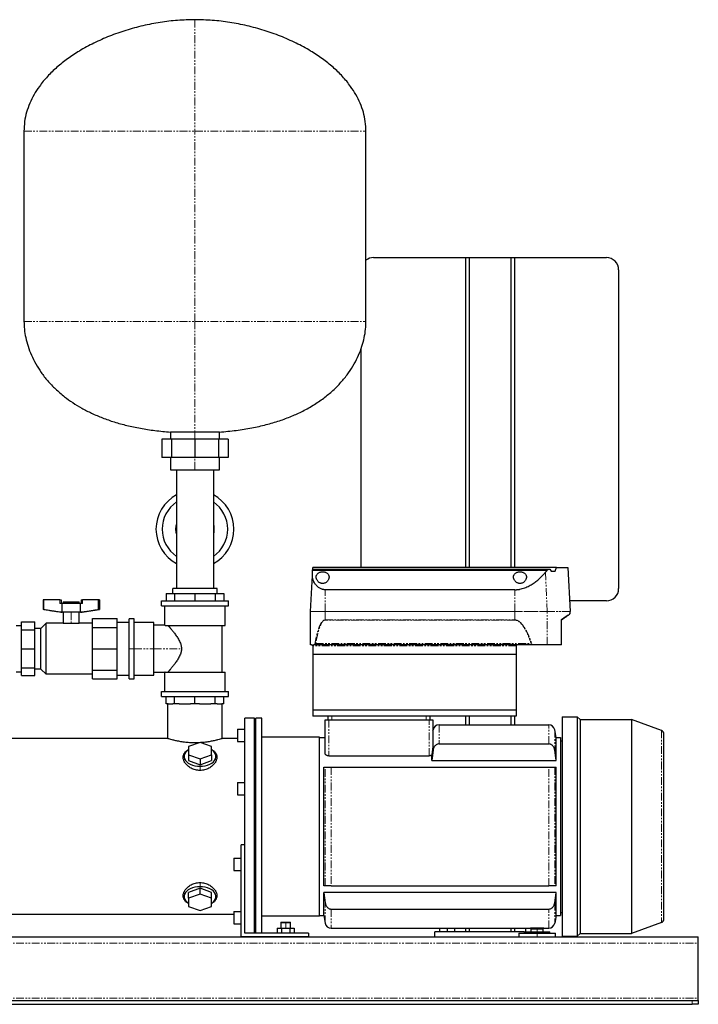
# Model space of a CAD drawing. Header units: millimetres. Extents: x 15 to 1416, y 13 to 816.
# Tile 2 of 3: x 294 to 847, y 13 to 816. Entities that reach past the tile are written whole.
import ezdxf

# ---------------------------------------------------------------- set-up
doc = ezdxf.new("R2010")
doc.units = ezdxf.units.MM
doc.linetypes.add('PHANTOM', pattern=[12.7, 6.35, -1.27, 1.27, -1.27, 1.27, -1.27])

msp = doc.modelspace()

# ---------------------------------------------------------------- linework, layer by layer
at = {"color": 7, "linetype": 'Continuous', "lineweight": 25}
for p, q in [((297.28, 724.81), (297.28, 569.81)), ((576.28, 569.81), (576.28, 724.81)), ((582.38, 621.81), (657.38, 621.81)), ((657.38, 621.81), (660.38, 621.81)), ((657.38, 621.81), (657.38, 369.11)), ((660.38, 621.81), (660.38, 369.11)), ((660.38, 621.81), (694.38, 621.81)), ((694.38, 621.81), (694.38, 369.11)), ((694.38, 621.81), (697.38, 621.81)), ((697.38, 621.81), (772.38, 621.81)), ((697.38, 621.81), (697.38, 369.11)), ((782.38, 611.81), (782.38, 351.81)), ((572.38, 369.11), (572.38, 547.93)), ((409.72, 473.81), (409.72, 458.81)), ((417.65, 473.81), (409.72, 473.81)), ((416.78, 479.51), (416.78, 473.81)), ((436.78, 479.51), (416.78, 479.51)), ((417.65, 473.81), (417.65, 458.81)), ((436.78, 473.81), (417.65, 473.81)), ((456.78, 479.51), (436.78, 479.51)), ((436.78, 473.81), (436.78, 458.81)), ((455.92, 473.81), (436.78, 473.81)), ((455.92, 473.81), (455.92, 458.81)), ((463.84, 473.81), (455.92, 473.81)), ((456.78, 473.81), (456.78, 479.51)), ((463.84, 473.81), (463.84, 458.81)), ((417.65, 458.81), (409.72, 458.81)), ((416.78, 458.81), (416.78, 448.81)), ((436.78, 458.81), (417.65, 458.81)), ((455.92, 458.81), (436.78, 458.81)), ((463.84, 458.81), (455.92, 458.81)), ((456.78, 448.81), (456.78, 458.81)), ((416.78, 448.81), (436.78, 448.81)), ((421.78, 448.81), (421.78, 400.31)), ((436.78, 448.81), (456.78, 448.81)), ((451.78, 448.81), (451.78, 400.31)), ((421.78, 400.31), (421.78, 351.81)), ((451.78, 400.31), (451.78, 351.81)), ((531, 333.24), (532.54, 362.6)), ((532.76, 366.89), (532.8, 367.57)), ((532.76, 366.89), (724.14, 366.89)), ((532.8, 367.57), (532.88, 369.11)), ((532.8, 367.57), (724.88, 367.57)), ((731.66, 369.11), (532.88, 369.11)), ((724.88, 367.57), (726.36, 367.57)), ((727.3, 366.11), (730.54, 366.11)), ((731.66, 369.11), (740.88, 369.11)), ((740.88, 369.11), (742.76, 333.24)), ((413.33, 347.81), (413.33, 341.81)), ((413.33, 347.81), (420.2, 347.81)), ((454.78, 351.81), (418.78, 351.81)), ((418.78, 347.81), (418.78, 351.81)), ((420.2, 347.81), (420.2, 341.81)), ((420.2, 347.81), (436.78, 347.81)), ((436.78, 347.81), (436.78, 341.81)), ((436.78, 347.81), (453.36, 347.81)), ((453.36, 347.81), (453.36, 341.81)), ((453.36, 347.81), (460.23, 347.81)), ((454.78, 347.81), (454.78, 351.81)), ((460.23, 347.81), (460.23, 341.81)), ((697.62, 350.92), (542.88, 350.92)), ((312.83, 342.56), (312.83, 334.9)), ((313.38, 342.56), (312.83, 342.56)), ((313.38, 334.9), (313.38, 342.56)), ((326.63, 342.56), (313.38, 342.56)), ((326.63, 342.56), (327.63, 342.56)), ((328.31, 339.56), (326.63, 339.56)), ((327.63, 342.56), (327.63, 339.56)), ((343.28, 339.56), (328.31, 339.56)), ((328.31, 332.56), (328.31, 339.56)), ((329.29, 340.96), (329.29, 339.56)), ((329.29, 340.96), (335.79, 340.96)), ((335.79, 340.96), (342.29, 340.96)), ((342.29, 339.56), (342.29, 340.96)), ((343.28, 332.56), (343.28, 339.56)), ((344.96, 339.56), (343.28, 339.56)), ((343.96, 342.56), (343.96, 339.56)), ((343.96, 342.56), (344.96, 342.56)), ((358.21, 342.56), (344.96, 342.56)), ((358.21, 334.9), (358.21, 342.56)), ((358.76, 342.56), (358.21, 342.56)), ((358.76, 342.56), (358.76, 334.9)), ((409.35, 337.81), (409.35, 341.81)), ((409.35, 341.81), (464.21, 341.81)), ((409.35, 337.81), (464.21, 337.81)), ((412.28, 321.97), (412.28, 337.81)), ((461.29, 321.81), (461.29, 337.81)), ((464.21, 337.81), (464.21, 341.81)), ((772.38, 341.81), (742.31, 341.81)), ((313.38, 334.9), (312.83, 334.9)), ((326.79, 332.56), (312.83, 334.9)), ((328.31, 332.56), (326.79, 332.56)), ((343.28, 332.56), (328.31, 332.56)), ((329.29, 332.56), (329.29, 323.54)), ((342.29, 323.54), (342.29, 332.56)), ((344.79, 332.56), (343.28, 332.56)), ((344.79, 332.56), (358.76, 334.9)), ((358.76, 334.9), (358.21, 334.9)), ((531.05, 306.11), (531, 333.18)), ((742.76, 331.63), (742.76, 333.18)), ((291.01, 321.78), (295.25, 321.78)), ((295.25, 324.68), (306.25, 324.68)), ((295.25, 318.27), (295.25, 324.68)), ((306.25, 318.27), (306.25, 324.68)), ((311.16, 319.39), (315.32, 323.54)), ((315.32, 282.08), (315.32, 323.54)), ((329.29, 323.54), (315.32, 323.54)), ((329.29, 323.54), (335.79, 323.54)), ((335.79, 323.54), (342.29, 323.54)), ((353.18, 323.54), (342.29, 323.54)), ((353.18, 327.37), (373.18, 327.37)), ((353.18, 320.18), (353.18, 327.37)), ((373.18, 320.18), (373.18, 327.37)), ((373.18, 324.37), (383.18, 324.37)), ((387.18, 327.31), (383.18, 327.31)), ((383.18, 302.81), (383.18, 327.31)), ((387.18, 302.81), (387.18, 327.31)), ((403.18, 324.31), (387.18, 324.31)), ((403.18, 302.81), (403.18, 324.31)), ((412.28, 321.97), (403.18, 321.97)), ((412.4, 321.81), (461.29, 321.81)), ((458.89, 283.81), (458.89, 321.81)), ((735.9, 326.44), (735.84, 326.74)), ((735.87, 305.99), (735.9, 326.44)), ((295.25, 318.27), (306.25, 318.27)), ((295.25, 302.81), (295.25, 318.27)), ((311.16, 319.39), (306.25, 319.39)), ((306.25, 302.81), (306.25, 318.27)), ((311.16, 286.24), (311.16, 319.39)), ((353.18, 302.81), (353.18, 320.18)), ((353.18, 320.18), (373.18, 320.18)), ((373.18, 302.81), (373.18, 320.18)), ((531.88, 306.11), (531.05, 306.11)), ((532.99, 306.11), (532.88, 306.11)), ((532.88, 306.11), (532.88, 298.11)), ((533.99, 306.11), (533.73, 306.11)), ((713.12, 306.11), (533.99, 306.11)), ((724.05, 306.11), (713.12, 306.11)), ((735.8, 306.11), (724.05, 306.11)), ((295.25, 287.35), (295.25, 302.81)), ((295.25, 302.81), (306.25, 302.81)), ((306.25, 287.35), (306.25, 302.81)), ((353.18, 285.45), (353.18, 302.81)), ((353.18, 302.81), (373.18, 302.81)), ((373.18, 285.45), (373.18, 302.81)), ((383.18, 278.31), (383.18, 302.81)), ((387.18, 278.31), (387.18, 302.81)), ((403.18, 281.31), (403.18, 302.81)), ((698.88, 298.11), (532.88, 298.11)), ((532.88, 298.11), (532.88, 252.81)), ((698.88, 305.11), (698.88, 298.11)), ((698.88, 298.11), (698.88, 252.81)), ((291.01, 283.84), (295.25, 283.84)), ((295.25, 287.35), (306.25, 287.35)), ((295.25, 280.95), (295.25, 287.35)), ((306.25, 280.95), (306.25, 287.35)), ((311.16, 286.24), (306.25, 286.24)), ((311.16, 286.24), (315.32, 282.08)), ((353.18, 282.08), (315.32, 282.08)), ((353.18, 285.45), (373.18, 285.45)), ((353.18, 278.26), (353.18, 285.45)), ((373.18, 278.26), (373.18, 285.45)), ((373.18, 281.26), (383.18, 281.26)), ((387.18, 281.31), (403.18, 281.31)), ((403.18, 283.66), (412.28, 283.66)), ((412.28, 267.81), (412.28, 283.66)), ((412.4, 283.81), (461.29, 283.81)), ((461.29, 267.81), (461.29, 283.81)), ((295.25, 280.95), (306.25, 280.95)), ((353.18, 278.26), (373.18, 278.26)), ((383.18, 278.31), (387.18, 278.31)), ((409.35, 263.81), (409.35, 267.81)), ((409.35, 267.81), (464.21, 267.81)), ((464.21, 263.81), (464.21, 267.81)), ((409.35, 263.81), (464.21, 263.81)), ((413.33, 257.81), (413.33, 263.81)), ((414.83, 257.81), (413.33, 257.81)), ((414.53, 229.56), (414.53, 257.81)), ((414.83, 257.81), (418.71, 257.81)), ((420.2, 257.81), (418.71, 257.81)), ((420.2, 257.81), (420.2, 263.81)), ((423.81, 257.81), (420.2, 257.81)), ((423.81, 257.81), (433.17, 257.81)), ((436.78, 257.81), (433.17, 257.81)), ((436.78, 257.81), (436.78, 263.81)), ((440.39, 257.81), (436.78, 257.81)), ((440.39, 257.81), (449.75, 257.81)), ((453.36, 257.81), (449.75, 257.81)), ((453.36, 257.81), (453.36, 263.81)), ((454.86, 257.81), (453.36, 257.81)), ((454.86, 257.81), (458.74, 257.81)), ((460.23, 257.81), (458.74, 257.81)), ((459.03, 229.56), (459.03, 257.81)), ((460.23, 257.81), (460.23, 263.81)), ((698.88, 252.81), (532.88, 252.81)), ((532.88, 252.81), (532.88, 247.81)), ((698.88, 252.81), (698.88, 247.81)), ((485.38, 246.06), (477.38, 246.06)), ((477.38, 129.25), (477.38, 246.06)), ((485.38, 70.81), (485.38, 246.06)), ((486.38, 244.56), (485.38, 244.56)), ((491.38, 246.06), (486.38, 246.06)), ((486.38, 70.81), (486.38, 246.06)), ((491.38, 70.81), (491.38, 246.06)), ((698.88, 247.81), (532.88, 247.81)), ((542.88, 217.61), (542.88, 244.81)), ((542.88, 244.81), (545.88, 244.81)), ((545.38, 244.81), (545.38, 247.81)), ((545.88, 244.81), (627.88, 244.81)), ((627.88, 244.81), (630.88, 244.81)), ((628.38, 247.81), (628.38, 244.81)), ((630.88, 244.81), (630.88, 224.37)), ((657.38, 247.81), (657.38, 240.81)), ((660.38, 247.81), (660.38, 240.81)), ((694.38, 247.81), (694.38, 240.81)), ((697.38, 247.81), (697.38, 240.81)), ((736.38, 247.36), (748.68, 247.36)), ((736.38, 247.36), (736.38, 68.26)), ((748.68, 247.36), (748.68, 68.26)), ((750.98, 245.06), (748.68, 247.36)), ((750.98, 245.06), (750.98, 70.56)), ((750.98, 245.06), (792.82, 245.06)), ((792.82, 245.06), (792.82, 70.56)), ((817.41, 236.12), (792.82, 245.06)), ((471.38, 237.19), (471.38, 227.19)), ((471.38, 237.19), (477.38, 237.19)), ((630.88, 235.99), (631, 236.68)), ((635.93, 240.81), (725.33, 240.81)), ((731.38, 230.31), (730.26, 236.68)), ((819.38, 82.33), (819.38, 233.3)), ((414.53, 229.56), (229.78, 229.56)), ((440.88, 226.43), (431.38, 223.05)), ((450.38, 223.05), (440.88, 226.43)), ((471.38, 229.56), (459.03, 229.56)), ((471.38, 227.19), (477.38, 227.19)), ((538.38, 230.81), (491.38, 230.81)), ((538.38, 84.81), (538.38, 230.81)), ((538.38, 230.31), (542.88, 230.31)), ((635.93, 225.17), (725.33, 225.17)), ((731.38, 211.7), (731.38, 230.31)), ((731.38, 230.31), (734.88, 230.31)), ((734.88, 230.31), (734.88, 85.31)), ((734.88, 227.81), (736.38, 227.81)), ((431.38, 223.05), (431.38, 216.3)), ((450.38, 216.3), (450.38, 223.05)), ((431.38, 216.3), (440.88, 212.92)), ((431.38, 216.3), (431.38, 211.57)), ((431.38, 211.57), (440.88, 208.19)), ((440.88, 212.92), (450.38, 216.3)), ((440.88, 212.92), (440.88, 208.19)), ((440.88, 208.19), (450.38, 211.57)), ((450.38, 216.3), (450.38, 211.57)), ((545.88, 215.44), (627.88, 215.44)), ((629.88, 211.7), (629.88, 216.01)), ((629.88, 211.7), (731.38, 211.7)), ((541.88, 109.31), (541.88, 206.31)), ((547.93, 206.31), (725.33, 206.31)), ((731.38, 109.31), (731.38, 206.31)), ((471.38, 193.62), (477.38, 193.62)), ((471.38, 193.62), (471.38, 183.62)), ((471.38, 183.62), (477.38, 183.62)), ((474.38, 67.81), (474.38, 142.81)), ((477.38, 142.81), (474.38, 142.81)), ((468.38, 132.01), (474.38, 132.01)), ((468.38, 132.01), (468.38, 122.01)), ((477.38, 70.81), (477.38, 129.25)), ((468.38, 122.01), (474.38, 122.01)), ((440.88, 107.44), (431.38, 104.06)), ((440.88, 102.71), (440.88, 107.44)), ((450.38, 104.06), (440.88, 107.44)), ((547.93, 109.31), (725.33, 109.31)), ((431.38, 99.33), (431.38, 104.06)), ((440.88, 102.71), (431.38, 99.33)), ((431.38, 99.33), (431.38, 92.58)), ((450.38, 99.33), (440.88, 102.71)), ((450.38, 99.33), (450.38, 104.06)), ((450.38, 92.58), (450.38, 99.33)), ((731.38, 103.93), (541.88, 103.93)), ((541.88, 85.31), (541.88, 103.93)), ((731.38, 85.31), (731.38, 103.93)), ((431.38, 92.58), (440.88, 89.2)), ((440.88, 89.2), (450.38, 92.58)), ((468.38, 88.44), (474.38, 88.44)), ((468.38, 88.44), (468.38, 78.44)), ((547.93, 90.46), (725.33, 90.46)), ((468.38, 86.06), (263.38, 86.06)), ((538.38, 84.81), (491.38, 84.81)), ((538.38, 85.31), (541.88, 85.31)), ((541.88, 85.31), (543, 78.95)), ((731.38, 85.31), (730.26, 78.95)), ((731.38, 85.31), (734.88, 85.31)), ((734.88, 87.81), (736.38, 87.81)), ((468.38, 78.44), (474.38, 78.44)), ((503.85, 74.81), (503.85, 70.81)), ((503.85, 74.81), (507.32, 74.81)), ((507.08, 79.81), (506.78, 79.51)), ((506.78, 79.51), (506.78, 74.81)), ((506.78, 79.51), (510.78, 79.51)), ((507.08, 79.81), (510.78, 79.81)), ((507.32, 74.81), (507.32, 70.81)), ((507.32, 74.81), (514.25, 74.81)), ((510.78, 79.81), (514.48, 79.81)), ((510.78, 79.51), (514.78, 79.51)), ((514.25, 74.81), (514.25, 70.81)), ((514.25, 74.81), (517.71, 74.81)), ((514.78, 79.51), (514.48, 79.81)), ((514.78, 74.81), (514.78, 79.51)), ((517.71, 74.81), (517.71, 70.81)), ((547.93, 74.81), (710.38, 74.81)), ((636.38, 74.81), (636.38, 71.81)), ((642.38, 74.81), (642.38, 71.81)), ((648.38, 74.81), (648.38, 71.81)), ((657.38, 74.81), (657.38, 71.81)), ((660.38, 74.81), (660.38, 71.81)), ((694.38, 74.81), (694.38, 71.81)), ((697.38, 74.81), (697.38, 71.81)), ((706.38, 74.81), (706.38, 71.81)), ((710.38, 74.81), (721.38, 74.81)), ((710.88, 74.31), (710.88, 71.81)), ((710.88, 74.31), (715.88, 74.31)), ((712.38, 74.81), (712.38, 74.31)), ((715.88, 74.31), (720.88, 74.31)), ((718.38, 74.81), (718.38, 74.31)), ((720.88, 71.81), (720.88, 74.31)), ((721.38, 74.81), (725.33, 74.81)), ((817.41, 79.51), (792.82, 70.56)), ((227.38, 67.81), (847.38, 67.81)), ((529.38, 67.81), (474.38, 67.81)), ((529.38, 70.81), (477.38, 70.81)), ((486.38, 71.06), (485.38, 71.06)), ((529.38, 70.81), (529.38, 67.81)), ((705.38, 71.81), (632.38, 71.81)), ((632.38, 67.81), (632.38, 71.81)), ((700.88, 70.81), (700.88, 67.81)), ((700.88, 70.81), (715.88, 70.81)), ((705.38, 71.81), (705.38, 70.81)), ((705.38, 71.81), (715.88, 71.81)), ((715.88, 71.81), (726.38, 71.81)), ((715.88, 70.81), (730.88, 70.81)), ((726.38, 70.81), (726.38, 71.81)), ((730.88, 67.81), (730.88, 70.81)), ((736.38, 68.26), (748.68, 68.26)), ((750.98, 70.56), (748.68, 68.26)), ((750.98, 70.56), (792.82, 70.56)), ((847.38, 62.81), (847.38, 67.81)), ((847.38, 17.81), (847.38, 62.81)), ((847.38, 15.81), (847.38, 17.81)), ((232.38, 15.81), (842.38, 15.81)), ((232.38, 12.81), (842.38, 12.81)), ((842.38, 15.81), (847.38, 15.81)), ((847.38, 12.81), (842.38, 12.81)), ((847.38, 15.81), (847.38, 12.81))]:
    msp.add_line(p, q, dxfattribs=at)
at = {"color": 8, "linetype": 'PHANTOM', "lineweight": 18}
for p, q in [((297.28, 724.81), (436.78, 724.81)), ((436.78, 724.81), (576.28, 724.81)), ((436.78, 569.81), (436.78, 724.81)), ((297.28, 569.81), (436.78, 569.81)), ((436.78, 569.81), (576.28, 569.81)), ((436.78, 473.81), (436.78, 479.51)), ((436.78, 448.81), (436.78, 458.81)), ((724.09, 333.24), (722.7, 365.15)), ((542.88, 333.24), (542.88, 350.92)), ((697.62, 333.24), (697.62, 350.92)), ((326.63, 339.56), (326.63, 342.56)), ((335.79, 340.96), (335.79, 339.56)), ((344.96, 342.56), (344.96, 339.56)), ((335.79, 332.56), (335.79, 323.54)), ((531, 333.24), (542.88, 333.24)), ((542.88, 333.18), (531, 333.18)), ((542.88, 333.24), (542.88, 333.18)), ((542.88, 333.24), (697.62, 333.24)), ((542.88, 326.33), (542.88, 333.18)), ((697.62, 333.18), (542.88, 333.18)), ((697.62, 333.24), (724.09, 333.24)), ((697.62, 333.24), (697.62, 333.18)), ((697.62, 326.33), (697.62, 333.18)), ((724.09, 333.18), (697.62, 333.18)), ((724.05, 306.11), (724.09, 333.18)), ((724.09, 333.24), (742.76, 333.24)), ((742.76, 333.18), (724.09, 333.18)), ((542.88, 326.33), (697.62, 326.33)), ((542.88, 326.33), (542.88, 326.17)), ((697.62, 326.17), (542.88, 326.17)), ((697.62, 326.17), (697.62, 326.33)), ((535.37, 306.96), (710.95, 306.96)), ((383.18, 302.81), (387.18, 302.81)), ((387.18, 302.81), (403.18, 302.81)), ((403.18, 302.81), (425.75, 302.81)), ((698.88, 305.11), (532.99, 305.11)), ((545.88, 244.81), (545.88, 215.44)), ((548.38, 247.81), (548.38, 244.81)), ((625.38, 244.81), (625.38, 247.81)), ((627.88, 215.44), (627.88, 244.81)), ((635.93, 240.81), (635.93, 225.17)), ((725.33, 225.17), (725.33, 240.81)), ((730.26, 236.68), (730.26, 220.01)), ((817.41, 236.12), (817.41, 79.51)), ((440.88, 206.94), (440.88, 203.53)), ((543, 109.31), (543, 206.31)), ((547.93, 206.31), (547.93, 109.31)), ((725.33, 109.31), (725.33, 206.31)), ((730.26, 206.31), (730.26, 109.31)), ((440.88, 108.69), (440.88, 112.1)), ((543, 78.95), (543, 95.62)), ((547.93, 90.46), (547.93, 74.81)), ((725.33, 74.81), (725.33, 90.46)), ((730.26, 95.62), (730.26, 78.95)), ((510.78, 79.81), (510.78, 79.51)), ((510.78, 74.81), (510.78, 79.51)), ((715.88, 71.81), (715.88, 74.31)), ((715.88, 70.81), (715.88, 71.81)), ((715.88, 67.81), (715.88, 70.81)), ((227.38, 62.81), (847.38, 62.81)), ((227.38, 17.81), (847.38, 17.81)), ((842.38, 12.81), (842.38, 15.81))]:
    msp.add_line(p, q, dxfattribs=at)
at = {"color": 7, "linetype": 'Continuous', "lineweight": 25, "flags": 128}
for points in [[(421.28, 400.31), (421.47, 402.74), (421.78, 404.22)], [(451.78, 404.22), (452.09, 402.74), (452.28, 400.31)], [(421.78, 396.41), (421.47, 397.89), (421.28, 400.31)], [(452.28, 400.31), (452.09, 397.89), (451.78, 396.41)], [(532.99, 305.11), (532.99, 305.67), (532.99, 306.11)], [(431.38, 220.45), (431.32, 220.37), (430, 219.32), (428.98, 218.16), (428.28, 216.91), (427.93, 215.61), (427.93, 214.28), (428.28, 212.98), (428.98, 211.73), (430, 210.57), (431.32, 209.52), (432.9, 208.63), (434.69, 207.91), (436.66, 207.37), (438.74, 207.05), (440.88, 206.94)], [(440.88, 206.94), (443.02, 207.05), (445.1, 207.37), (447.07, 207.91), (448.87, 208.63), (450.45, 209.52), (451.76, 210.57), (452.79, 211.73), (453.48, 212.98), (453.84, 214.28), (453.84, 215.61), (453.48, 216.91), (452.79, 218.16), (451.76, 219.32), (450.45, 220.37), (450.38, 220.45)], [(440.88, 108.69), (438.74, 108.58), (436.66, 108.25), (434.69, 107.72), (432.9, 107), (431.32, 106.1), (430, 105.06), (428.98, 103.9), (428.28, 102.65), (427.93, 101.34), (427.93, 100.02), (428.28, 98.72), (428.98, 97.47), (430, 96.31), (431.32, 95.26), (431.38, 95.17)], [(450.38, 95.17), (450.45, 95.26), (451.76, 96.31), (452.79, 97.47), (453.48, 98.72), (453.84, 100.02), (453.84, 101.34), (453.48, 102.65), (452.79, 103.9), (451.76, 105.06), (450.45, 106.1), (448.87, 107), (447.07, 107.72), (445.1, 108.25), (443.02, 108.58), (440.88, 108.69)]]:
    msp.add_lwpolyline(points, dxfattribs=at)
at = {"color": 8, "linetype": 'PHANTOM', "lineweight": 18, "flags": 128}
for points in [[(735.8, 306.11), (735.82, 317.66), (735.84, 326.74)], [(631, 220.01), (631, 223.4), (631, 226.45), (631, 229.12), (631, 231.4), (631, 233.29), (631, 234.77), (631, 235.83), (631, 236.47), (631, 236.68)]]:
    msp.add_lwpolyline(points, dxfattribs=at)
at = {"color": 7, "linetype": 'Continuous', "lineweight": 25}
for centre, radius, start, end in [((582.38, 611.81), 10, 90, 127.5895), ((772.38, 611.81), 10, 0, 90), ((436.78, 400.31), 31.8, 118.14458, 180), ((436.78, 400.31), 31.8, 0, 61.85542), ((436.78, 400.31), 26.8, 124.03516, 180), ((436.78, 400.31), 26.8, 0, 55.96484), ((436.78, 400.31), 31.8, 180, 241.85542), ((436.78, 400.31), 26.8, 180, 235.96484), ((436.78, 400.31), 26.8, 304.03516, 0), ((436.78, 400.31), 31.8, 298.14458, 0), ((772.38, 351.81), 10, 270, 0), ((532, 333.19), 1, 177, 180.1), ((741.76, 331.63), 1, 305.50392, 359.9), ((741.76, 333.19), 1, 359.9, 3), ((635.93, 235.81), 5, 90, 170), ((725.33, 235.81), 5, 10, 90), ((816.38, 233.3), 3, 0, 70), ((816.38, 82.33), 3, 290, 0), ((547.93, 79.81), 5, 190, 270), ((725.33, 79.81), 5, 270, 350)]:
    msp.add_arc(centre, radius, start, end, dxfattribs=at)
at = {"color": 8, "linetype": 'PHANTOM', "lineweight": 18}
msp.add_arc((722.88, 333.19), 1.2, 359.91678, 2.49052, dxfattribs=at)
at = {"color": 7, "linetype": 'Continuous', "lineweight": 25}
for points, knots in [([(436.78, 815.81), (432.06, 815.7), (422.57, 815.47), (408.38, 813.72), (394.29, 811), (380.47, 807.25), (367.12, 802.56), (354.4, 796.95), (342.96, 790.75), (332.86, 784.11), (324.13, 777.18), (316.38, 769.7), (310.18, 762.18), (305.4, 754.81), (301.86, 747.72), (299.27, 740.33), (297.59, 732.66), (297.39, 727.44), (297.28, 724.81)], [0, 0, 0, 0, 0.077758, 0.156431, 0.235453, 0.314225, 0.392144, 0.468629, 0.543151, 0.606406, 0.667613, 0.726675, 0.78365, 0.827907, 0.87124, 0.914018, 0.956734, 1, 1, 1, 1]), ([(576.28, 724.81), (576.18, 727.44), (575.97, 732.66), (574.3, 740.33), (571.7, 747.72), (568.16, 754.81), (563.39, 762.18), (557.18, 769.7), (549.44, 777.18), (540.7, 784.11), (530.6, 790.75), (519.17, 796.95), (506.44, 802.56), (493.09, 807.25), (479.28, 811), (465.18, 813.72), (450.99, 815.47), (441.5, 815.7), (436.78, 815.81)], [0, 0, 0, 0, 0.043266, 0.085982, 0.12876, 0.172093, 0.21635, 0.273325, 0.332387, 0.393594, 0.456849, 0.531371, 0.607856, 0.685775, 0.764547, 0.843569, 0.922242, 1, 1, 1, 1]), ([(297.28, 569.81), (297.35, 567.64), (297.5, 563.17), (298.64, 556.36), (300.51, 549.33), (303.23, 542.17), (306.8, 535.02), (311.26, 527.96), (316.64, 521.08), (323.01, 514.42), (329.88, 508.53), (337.07, 503.37), (344.47, 498.87), (352.59, 494.71), (361.47, 490.93), (371.07, 487.6), (381.4, 484.75), (392.46, 482.42), (404.33, 480.58), (412.55, 479.87), (416.78, 479.51)], [0, 0, 0, 0, 0.039555, 0.081422, 0.125557, 0.17196, 0.2207, 0.27098, 0.323857, 0.379618, 0.438622, 0.488458, 0.540897, 0.596213, 0.654698, 0.716662, 0.781214, 0.849742, 0.922564, 1, 1, 1, 1]), ([(456.78, 479.51), (461.34, 479.9), (470.17, 480.67), (482.89, 482.73), (494.67, 485.36), (505.52, 488.56), (515.49, 492.27), (525.08, 496.68), (534.2, 501.82), (542.74, 507.75), (550.19, 514.08), (556.66, 520.77), (562.15, 527.74), (566.69, 534.9), (570.31, 542.11), (573.04, 549.28), (574.92, 556.33), (576.06, 563.16), (576.21, 567.64), (576.28, 569.81)], [0, 0, 0, 0, 0.08342, 0.161488, 0.234609, 0.303181, 0.367595, 0.428228, 0.495317, 0.558205, 0.617391, 0.673312, 0.727386, 0.778747, 0.827619, 0.874143, 0.918387, 0.960355, 1, 1, 1, 1]), ([(542.88, 350.92), (542.8, 350.92), (542.63, 350.92), (542.37, 350.93), (542.12, 350.96), (541.87, 350.99), (541.61, 351.02), (541.36, 351.07), (541.1, 351.13), (540.85, 351.19), (540.6, 351.26), (540.04, 351.44), (539.19, 351.8), (538.15, 352.4), (537.19, 353.11), (536.35, 353.86), (535.59, 354.69), (534.7, 355.82), (533.96, 357.01), (533.4, 358.19), (533.05, 359.11), (532.79, 360.01), (532.64, 360.75), (532.57, 361.32), (532.54, 361.77), (532.52, 362.19), (532.53, 362.46), (532.54, 362.6)], [0, 0, 0, 0, 0.012117, 0.024284, 0.036513, 0.048817, 0.061209, 0.073701, 0.086304, 0.09903, 0.111891, 0.124898, 0.184762, 0.250107, 0.309388, 0.375028, 0.433854, 0.500081, 0.624465, 0.68709, 0.749847, 0.817639, 0.875036, 0.908188, 0.940061, 0.970663, 1, 1, 1, 1]), ([(535.63, 361.28), (535.63, 361.34), (535.63, 361.48), (535.65, 361.68), (535.67, 361.88), (535.71, 362.07), (535.75, 362.27), (535.8, 362.45), (535.86, 362.64), (536.01, 363.02), (536.31, 363.56), (536.89, 364.22), (537.65, 364.79), (538.59, 365.24), (539.68, 365.53), (540.88, 365.63), (542.07, 365.53), (543.16, 365.24), (544.12, 364.79), (544.87, 364.22), (545.46, 363.55), (545.78, 362.96), (545.97, 362.45), (546.06, 362.07), (546.12, 361.68), (546.13, 361.41), (546.13, 361.28)], [0, 0, 0, 0, 0.016025, 0.031899, 0.047638, 0.063259, 0.07878, 0.094217, 0.109588, 0.124913, 0.188692, 0.2498, 0.313776, 0.374774, 0.43737, 0.49981, 0.562273, 0.624921, 0.686171, 0.75044, 0.811589, 0.875427, 0.906038, 0.936911, 0.968186, 1, 1, 1, 1]), ([(696.63, 361.28), (696.63, 361.34), (696.63, 361.48), (696.65, 361.68), (696.67, 361.88), (696.71, 362.07), (696.75, 362.27), (696.8, 362.45), (696.86, 362.64), (697.01, 363.02), (697.31, 363.56), (697.89, 364.22), (698.65, 364.79), (699.59, 365.24), (700.68, 365.53), (701.88, 365.63), (703.07, 365.53), (704.16, 365.24), (705.12, 364.79), (705.87, 364.22), (706.46, 363.55), (706.78, 362.96), (706.97, 362.45), (707.06, 362.07), (707.12, 361.68), (707.13, 361.41), (707.13, 361.28)], [0, 0, 0, 0, 0.016025, 0.031899, 0.047638, 0.063259, 0.07878, 0.094217, 0.109588, 0.124913, 0.188692, 0.2498, 0.313776, 0.374774, 0.43737, 0.49981, 0.562273, 0.624921, 0.686171, 0.75044, 0.811589, 0.875427, 0.906038, 0.936911, 0.968186, 1, 1, 1, 1]), ([(697.62, 350.92), (697.76, 350.92), (698.04, 350.92), (698.46, 350.93), (698.88, 350.95), (699.3, 350.98), (699.71, 351.02), (700.13, 351.06), (700.55, 351.12), (700.97, 351.18), (701.39, 351.24), (702.34, 351.42), (703.83, 351.77), (705.77, 352.41), (707.64, 353.19), (709.41, 354.05), (711.11, 355.02), (713.25, 356.38), (715.23, 357.84), (717.04, 359.35), (718.32, 360.49), (719.54, 361.66), (720.48, 362.63), (721.2, 363.41), (721.72, 363.99), (722.22, 364.57), (722.54, 364.95), (722.7, 365.15)], [0, 0, 0, 0, 0.0124, 0.024806, 0.037227, 0.049669, 0.06214, 0.074646, 0.087195, 0.099793, 0.112448, 0.125167, 0.186832, 0.250667, 0.311762, 0.375337, 0.436901, 0.500684, 0.624947, 0.686649, 0.749369, 0.8118, 0.874688, 0.906033, 0.937357, 0.968674, 1, 1, 1, 1]), ([(546.13, 361.28), (546.13, 361.21), (546.13, 361.07), (546.11, 360.86), (546.09, 360.64), (546.05, 360.43), (546.01, 360.22), (545.95, 360.01), (545.89, 359.8), (545.74, 359.38), (545.44, 358.75), (544.88, 357.95), (544.16, 357.21), (543.23, 356.58), (542.13, 356.13), (541.02, 355.99), (540.07, 356.06), (539.28, 356.27), (538.45, 356.64), (537.61, 357.21), (536.89, 357.94), (536.32, 358.75), (535.99, 359.44), (535.8, 360.01), (535.7, 360.43), (535.64, 360.86), (535.63, 361.14), (535.63, 361.28)], [0, 0, 0, 0, 0.015666, 0.031287, 0.046879, 0.06246, 0.078044, 0.093649, 0.10929, 0.124984, 0.188177, 0.249194, 0.314171, 0.37434, 0.438827, 0.499444, 0.539915, 0.581148, 0.62507, 0.685204, 0.750177, 0.811485, 0.87502, 0.90635, 0.937537, 0.96871, 1, 1, 1, 1]), ([(707.13, 361.28), (707.13, 361.21), (707.13, 361.07), (707.11, 360.86), (707.09, 360.64), (707.05, 360.43), (707.01, 360.22), (706.95, 360.01), (706.89, 359.8), (706.74, 359.38), (706.44, 358.75), (705.88, 357.95), (705.16, 357.21), (704.23, 356.58), (703.13, 356.13), (702.02, 355.99), (701.07, 356.06), (700.28, 356.27), (699.45, 356.64), (698.61, 357.21), (697.89, 357.94), (697.32, 358.75), (696.99, 359.44), (696.8, 360.01), (696.7, 360.43), (696.64, 360.86), (696.63, 361.14), (696.63, 361.28)], [0, 0, 0, 0, 0.0156656, 0.0312866, 0.0468793, 0.0624598, 0.0780443, 0.0936491, 0.1092904, 0.1249842, 0.1881771, 0.2491945, 0.3141715, 0.3743399, 0.438827, 0.499444, 0.5399152, 0.5811476, 0.62507, 0.6852038, 0.7501773, 0.8114845, 0.8750203, 0.90635, 0.9375367, 0.9687101, 1, 1, 1, 1]), ([(313.38, 334.9), (314.74, 334.68), (317.22, 334.28), (320.69, 333.72), (323.63, 333.26), (326.12, 332.88), (327.63, 332.66), (328.31, 332.56)], [0, 0, 0, 0, 0.273271, 0.500031, 0.697191, 0.863845, 1, 1, 1, 1]), ([(343.28, 332.56), (343.67, 332.62), (344.5, 332.74), (345.83, 332.93), (347.33, 333.16), (348.98, 333.42), (351.27, 333.78), (354.36, 334.28), (356.85, 334.68), (358.21, 334.9)], [0, 0, 0, 0, 0.078024, 0.167034, 0.26703, 0.378016, 0.499991, 0.726691, 1, 1, 1, 1]), ([(742.34, 330.82), (742.24, 330.74), (742.04, 330.6), (740.5, 329.5), (738.46, 328.05), (736.73, 326.82), (735.9, 326.22)], [0, 0, 0, 0, 0.281736, 0.56592, 0.790939, 1, 1, 1, 1]), ([(414.81, 321.81), (414.83, 321.8), (414.86, 321.76), (414.91, 321.7), (414.97, 321.63), (415.04, 321.55), (415.12, 321.46), (415.2, 321.36), (415.29, 321.26), (415.38, 321.15), (415.49, 321.03), (415.6, 320.9), (415.71, 320.76), (415.84, 320.62), (415.97, 320.47), (416.1, 320.3), (416.24, 320.14), (416.39, 319.96), (416.55, 319.77), (416.89, 319.37), (417.44, 318.7), (418.26, 317.7), (419.14, 316.59), (420.05, 315.4), (420.99, 314.13), (421.93, 312.77), (422.85, 311.34), (423.75, 309.8), (424.54, 308.2), (425.05, 306.85), (425.34, 305.88), (425.49, 305.26), (425.6, 304.64), (425.69, 304.03), (425.74, 303.42), (425.75, 303.02), (425.75, 302.81)], [0, 0, 0, 0, 0.0133647, 0.0267634, 0.0402015, 0.0536845, 0.0672176, 0.0808062, 0.0944555, 0.1081706, 0.1219566, 0.1358186, 0.1497614, 0.1637898, 0.1779088, 0.1921227, 0.2064364, 0.2208541, 0.2353804, 0.2500194, 0.3116774, 0.3749546, 0.437037, 0.4998267, 0.5625176, 0.6241576, 0.6885083, 0.7493726, 0.8146437, 0.8746455, 0.8965265, 0.9179172, 0.9388856, 0.9595043, 0.9798494, 1, 1, 1, 1]), ([(531.88, 306.11), (531.91, 306.11), (531.97, 306.11), (532.07, 306.1), (532.16, 306.08), (532.25, 306.04), (532.34, 306.01), (532.45, 305.94), (532.58, 305.84), (532.7, 305.7), (532.78, 305.56), (532.83, 305.44), (532.86, 305.33), (532.88, 305.22), (532.88, 305.15), (532.88, 305.11)], [0, 0, 0, 0, 0.094728, 0.184559, 0.269641, 0.350151, 0.426298, 0.498329, 0.631989, 0.74862, 0.814171, 0.874223, 0.917752, 0.959181, 1, 1, 1, 1]), ([(532.99, 305.11), (532.99, 305.14), (533, 305.2), (533, 305.29), (533.01, 305.37), (533.03, 305.46), (533.06, 305.58), (533.12, 305.72), (533.22, 305.87), (533.33, 305.98), (533.45, 306.06), (533.59, 306.11), (533.68, 306.11), (533.73, 306.11)], [0, 0, 0, 0, 0.04998, 0.099445, 0.148935, 0.198989, 0.250127, 0.372663, 0.500009, 0.622642, 0.750113, 0.873459, 1, 1, 1, 1]), ([(533.99, 306.11), (534.02, 306.11), (534.08, 306.12), (534.17, 306.13), (534.28, 306.16), (534.4, 306.21), (534.49, 306.27), (534.53, 306.3)], [0, 0, 0, 0, 0.165947, 0.331948, 0.498952, 0.752221, 1, 1, 1, 1]), ([(534.53, 306.3), (534.55, 306.31), (534.59, 306.34), (534.67, 306.4), (534.75, 306.46), (534.84, 306.53), (534.93, 306.6), (535.04, 306.68), (535.16, 306.78), (535.27, 306.87), (535.34, 306.94), (535.37, 306.96)], [0, 0, 0, 0, 0.083688, 0.175725, 0.276068, 0.384596, 0.501121, 0.611615, 0.750604, 0.914631, 1, 1, 1, 1]), ([(699.88, 306.11), (699.76, 306.11), (699.64, 306.09), (699.39, 305.99), (699.27, 305.92), (699.08, 305.72), (699, 305.6), (698.9, 305.36), (698.88, 305.23), (698.88, 305.11)], [0, 0, 0, 0, 0.25, 0.25, 0.5, 0.5, 0.75, 0.75, 1, 1, 1, 1]), ([(710.95, 306.96), (710.99, 306.93), (711.06, 306.88), (711.17, 306.81), (711.29, 306.72), (711.43, 306.62), (711.53, 306.55), (711.58, 306.52)], [0, 0, 0, 0, 0.165665, 0.332381, 0.499984, 0.75422, 1, 1, 1, 1]), ([(711.58, 306.52), (711.62, 306.5), (711.69, 306.45), (711.8, 306.39), (711.93, 306.34), (712.06, 306.29), (712.19, 306.25), (712.37, 306.2), (712.59, 306.15), (712.86, 306.12), (713.03, 306.12), (713.12, 306.11)], [0, 0, 0, 0, 0.074641, 0.152427, 0.233645, 0.31855, 0.407361, 0.500273, 0.665515, 0.831808, 1, 1, 1, 1]), ([(425.75, 302.81), (425.75, 302.71), (425.75, 302.51), (425.73, 302.21), (425.71, 301.91), (425.68, 301.6), (425.65, 301.3), (425.6, 300.99), (425.55, 300.68), (425.48, 300.37), (425.41, 300.07), (425.33, 299.76), (425.25, 299.45), (425.01, 298.67), (424.54, 297.43), (423.75, 295.83), (422.86, 294.3), (421.94, 292.87), (420.99, 291.51), (420.06, 290.24), (419.14, 289.04), (418.27, 287.94), (417.45, 286.94), (416.85, 286.21), (416.43, 285.72), (416.17, 285.4), (415.92, 285.11), (415.69, 284.84), (415.49, 284.6), (415.31, 284.39), (415.15, 284.2), (415.01, 284.05), (414.9, 283.91), (414.84, 283.85), (414.81, 283.81)], [0, 0, 0, 0, 0.010056, 0.02015, 0.030293, 0.040495, 0.050766, 0.061114, 0.07155, 0.082083, 0.092722, 0.103474, 0.11435, 0.125356, 0.185314, 0.250542, 0.311163, 0.375259, 0.437139, 0.500095, 0.562728, 0.624669, 0.687591, 0.748924, 0.77531, 0.801339, 0.827036, 0.852428, 0.877543, 0.90241, 0.927058, 0.951518, 0.975822, 1, 1, 1, 1]), ([(440.05, 226.13), (438.97, 226.08), (436.43, 225.97), (432.39, 226.13), (428.18, 226.53), (424.32, 227.13), (420.95, 227.82), (418.17, 228.51), (416.12, 229.08), (414.78, 229.48), (414.62, 229.54), (414.53, 229.56)], [0, 0, 0, 0, 0.085332, 0.199937, 0.314064, 0.428504, 0.543063, 0.657046, 0.771646, 0.885521, 1, 1, 1, 1]), ([(459.03, 229.56), (458.95, 229.54), (458.78, 229.49), (457.44, 229.08), (455.38, 228.51), (452.61, 227.82), (449.24, 227.13), (445.51, 226.53), (442.81, 226.31), (441.51, 226.2)], [0, 0, 0, 0, 0.144549, 0.28956, 0.43389, 0.578928, 0.723493, 0.868054, 1, 1, 1, 1]), ([(635.93, 225.17), (635.6, 225.17), (635.28, 225.13), (634.65, 224.98), (634.34, 224.86), (633.77, 224.58), (633.49, 224.4), (632.98, 224), (632.75, 223.77), (632.32, 223.28), (632.13, 223.02), (631.79, 222.47), (631.64, 222.18), (631.39, 221.58), (631.28, 221.27), (631.11, 220.65), (631.05, 220.33), (631, 220.01)], [0, 0, 0, 0, 0.125, 0.125, 0.25, 0.25, 0.375, 0.375, 0.5, 0.5, 0.625, 0.625, 0.75, 0.75, 0.875, 0.875, 1, 1, 1, 1]), ([(730.26, 220.01), (730.17, 220.65), (730, 221.27), (729.62, 222.17), (729.48, 222.46), (729.14, 223.01), (728.95, 223.27), (728.52, 223.76), (728.29, 223.99), (727.78, 224.39), (727.51, 224.57), (727.07, 224.79), (726.92, 224.85), (726.62, 224.97), (726.46, 225.01), (725.99, 225.13), (725.66, 225.17), (725.33, 225.17)], [0, 0, 0, 0, 0.25, 0.25, 0.375, 0.375, 0.5, 0.5, 0.625, 0.625, 0.75, 0.75, 0.8125, 0.8125, 0.875, 0.875, 1, 1, 1, 1]), ([(440.88, 203.53), (439.6, 203.63), (437.05, 203.82), (433.6, 205.23), (430.78, 207.17), (428.69, 209.49), (427.41, 211.95), (426.99, 214.39), (427.41, 216.68), (428.75, 218.64), (430.12, 219.92), (431.22, 220.39), (431.38, 220.45)], [0, 0, 0, 0, 0.108911, 0.218176, 0.327495, 0.436616, 0.545731, 0.655018, 0.764074, 0.872878, 0.982049, 1, 1, 1, 1]), ([(450.38, 220.45), (450.55, 220.38), (451.66, 219.91), (453.03, 218.62), (454.36, 216.65), (454.77, 214.37), (454.34, 211.93), (453.06, 209.47), (450.98, 207.17), (448.16, 205.23), (444.72, 203.82), (442.16, 203.63), (440.88, 203.53)], [0, 0, 0, 0, 0.018864, 0.128151, 0.237207, 0.346049, 0.455226, 0.564256, 0.672882, 0.781862, 0.890926, 1, 1, 1, 1]), ([(545.88, 215.44), (545.66, 215.44), (545.44, 215.45), (545.02, 215.53), (544.81, 215.58), (544.44, 215.71), (544.26, 215.79), (543.93, 215.97), (543.79, 216.07), (543.53, 216.28), (543.42, 216.39), (543.22, 216.62), (543.14, 216.74), (542.95, 217.11), (542.88, 217.36), (542.88, 217.61)], [0, 0, 0, 0, 0.125, 0.125, 0.25, 0.25, 0.375, 0.375, 0.5, 0.5, 0.625, 0.625, 0.75, 0.75, 1, 1, 1, 1]), ([(630.88, 224.37), (630.88, 224.32), (630.88, 224.26), (630.87, 224.12), (630.86, 224.05), (630.84, 223.82), (630.83, 223.65), (630.78, 223.15), (630.74, 222.81), (630.61, 221.76), (630.52, 221.05), (630.35, 219.62), (630.25, 218.9), (630.07, 217.46), (629.97, 216.74), (629.88, 216.01)], [0, 0, 0, 0, 0.03125, 0.03125, 0.0625, 0.0625, 0.125, 0.125, 0.25, 0.25, 0.5, 0.5, 0.75, 0.75, 1, 1, 1, 1]), ([(629.88, 216.01), (629.75, 215.93), (629.61, 215.85), (629.32, 215.71), (629.15, 215.65), (628.81, 215.54), (628.63, 215.5), (628.27, 215.45), (628.07, 215.44), (627.88, 215.44)], [0, 0, 0, 0, 0.25, 0.25, 0.5, 0.5, 0.75, 0.75, 1, 1, 1, 1]), ([(543, 206.31), (543.09, 206.31), (543.26, 206.31), (543.64, 206.31), (543.79, 206.31), (544.13, 206.31), (544.31, 206.31), (544.74, 206.31), (544.98, 206.31), (545.48, 206.31), (545.75, 206.31), (546.19, 206.31), (546.34, 206.31), (546.65, 206.31), (546.8, 206.31), (547.27, 206.31), (547.6, 206.31), (547.93, 206.31)], [0, 0, 0, 0, 0.25, 0.25, 0.375, 0.375, 0.5, 0.5, 0.625, 0.625, 0.75, 0.75, 0.8125, 0.8125, 0.875, 0.875, 1, 1, 1, 1]), ([(725.33, 206.31), (725.66, 206.31), (725.98, 206.31), (726.61, 206.31), (726.92, 206.31), (727.5, 206.31), (727.77, 206.31), (728.28, 206.31), (728.51, 206.31), (728.94, 206.31), (729.13, 206.31), (729.47, 206.31), (729.62, 206.31), (729.87, 206.31), (729.98, 206.31), (730.15, 206.31), (730.21, 206.31), (730.26, 206.31)], [0, 0, 0, 0, 0.125, 0.125, 0.25, 0.25, 0.375, 0.375, 0.5, 0.5, 0.625, 0.625, 0.75, 0.75, 0.875, 0.875, 1, 1, 1, 1]), ([(431.38, 95.17), (431.22, 95.24), (430.1, 95.72), (428.73, 97), (427.4, 98.98), (426.99, 101.26), (427.42, 103.7), (428.71, 106.16), (430.8, 108.47), (433.62, 110.41), (437.05, 111.81), (439.6, 112), (440.88, 112.1)], [0, 0, 0, 0, 0.018837, 0.127967, 0.237091, 0.346387, 0.455452, 0.564265, 0.673444, 0.782474, 0.891005, 1, 1, 1, 1]), ([(440.88, 112.1), (442.16, 112), (444.72, 111.81), (448.17, 110.4), (450.99, 108.45), (453.07, 106.13), (454.35, 103.67), (454.77, 101.24), (454.35, 98.96), (453.02, 96.99), (451.65, 95.71), (450.54, 95.24), (450.38, 95.17)], [0, 0, 0, 0, 0.109047, 0.218257, 0.327537, 0.43682, 0.545872, 0.654709, 0.763882, 0.872907, 0.981529, 1, 1, 1, 1]), ([(547.93, 109.31), (547.6, 109.31), (547.28, 109.31), (546.65, 109.31), (546.34, 109.31), (545.77, 109.31), (545.49, 109.31), (544.98, 109.31), (544.75, 109.31), (544.32, 109.31), (544.13, 109.31), (543.79, 109.31), (543.64, 109.31), (543.39, 109.31), (543.28, 109.31), (543.11, 109.31), (543.05, 109.31), (543, 109.31)], [0, 0, 0, 0, 0.125, 0.125, 0.25, 0.25, 0.375, 0.375, 0.5, 0.5, 0.625, 0.625, 0.75, 0.75, 0.875, 0.875, 1, 1, 1, 1]), ([(730.26, 109.31), (730.17, 109.31), (730, 109.31), (729.62, 109.31), (729.48, 109.31), (729.14, 109.31), (728.95, 109.31), (728.52, 109.31), (728.29, 109.31), (727.78, 109.31), (727.51, 109.31), (727.07, 109.31), (726.92, 109.31), (726.62, 109.31), (726.46, 109.31), (725.99, 109.31), (725.66, 109.31), (725.33, 109.31)], [0, 0, 0, 0, 0.25, 0.25, 0.375, 0.375, 0.5, 0.5, 0.625, 0.625, 0.75, 0.75, 0.8125, 0.8125, 0.875, 0.875, 1, 1, 1, 1]), ([(543, 95.62), (543.09, 94.98), (543.26, 94.35), (543.64, 93.46), (543.79, 93.17), (544.13, 92.62), (544.31, 92.36), (544.74, 91.87), (544.98, 91.64), (545.48, 91.23), (545.75, 91.06), (546.19, 90.84), (546.34, 90.77), (546.65, 90.66), (546.8, 90.61), (547.27, 90.5), (547.6, 90.46), (547.93, 90.46)], [0, 0, 0, 0, 0.25, 0.25, 0.375, 0.375, 0.5, 0.5, 0.625, 0.625, 0.75, 0.75, 0.8125, 0.8125, 0.875, 0.875, 1, 1, 1, 1]), ([(725.33, 90.46), (725.66, 90.46), (725.98, 90.5), (726.61, 90.65), (726.92, 90.76), (727.5, 91.05), (727.77, 91.23), (728.28, 91.63), (728.51, 91.86), (728.94, 92.34), (729.13, 92.61), (729.47, 93.16), (729.62, 93.45), (729.87, 94.05), (729.98, 94.35), (730.15, 94.98), (730.21, 95.3), (730.26, 95.62)], [0, 0, 0, 0, 0.125, 0.125, 0.25, 0.25, 0.375, 0.375, 0.5, 0.5, 0.625, 0.625, 0.75, 0.75, 0.875, 0.875, 1, 1, 1, 1]), ([(721.38, 74.81), (721.38, 74.81), (721.35, 74.82), (721.24, 74.82), (721.2, 74.83), (721.09, 74.83), (721.03, 74.84), (720.83, 74.85), (720.66, 74.86), (720.25, 74.88), (720.03, 74.89), (719.52, 74.92), (719.24, 74.93), (718.64, 74.95), (718.31, 74.96), (717.65, 74.98), (717.31, 74.98), (716.6, 74.99), (716.24, 75), (715.52, 75), (715.16, 74.99), (714.63, 74.99), (714.45, 74.98), (714.11, 74.98), (713.94, 74.97), (713.44, 74.96), (713.12, 74.95), (712.52, 74.93), (712.25, 74.92), (711.74, 74.89), (711.51, 74.88), (711.11, 74.86), (710.94, 74.85), (710.73, 74.84), (710.67, 74.83), (710.57, 74.83), (710.52, 74.82), (710.42, 74.82), (710.38, 74.81), (710.38, 74.81)], [0, 0, 0, 0, 0.0625, 0.0625, 0.09375, 0.09375, 0.125, 0.125, 0.1875, 0.1875, 0.25, 0.25, 0.3125, 0.3125, 0.375, 0.375, 0.4375, 0.4375, 0.5, 0.5, 0.5625, 0.5625, 0.59375, 0.59375, 0.625, 0.625, 0.6875, 0.6875, 0.75, 0.75, 0.8125, 0.8125, 0.875, 0.875, 0.90625, 0.90625, 0.9375, 0.9375, 1, 1, 1, 1])]:
    msp.add_open_spline(points, degree=3, knots=knots, dxfattribs=at)
at = {"color": 8, "linetype": 'PHANTOM', "lineweight": 18}
for points in [[(436.78, 815.81), (436.78, 815.81), (436.78, 777.96), (436.78, 724.81)], [(436.78, 569.81), (436.78, 536.22), (436.78, 485.97), (436.78, 479.51)]]:
    msp.add_open_spline(points, degree=3, dxfattribs=at)
at = {"color": 7, "linetype": 'Continuous', "lineweight": 25}
for points in [[(532.54, 362.6), (532.62, 364.11), (532.69, 365.55), (532.76, 366.89)], [(722.7, 365.15), (723.18, 365.74), (723.67, 366.32), (724.14, 366.89)], [(724.14, 366.89), (724.39, 367.11), (724.63, 367.34), (724.88, 367.57)], [(726.36, 367.57), (726.68, 367.08), (726.99, 366.6), (727.3, 366.11)], [(730.54, 366.11), (730.93, 367.1), (731.3, 368.11), (731.66, 369.11)], [(412.28, 321.97), (412.28, 321.97), (412.32, 321.92), (412.4, 321.81)], [(412.4, 283.81), (412.32, 283.71), (412.28, 283.66), (412.28, 283.66)], [(631, 220.01), (630.62, 217.24), (630.24, 214.47), (629.88, 211.7)], [(731.38, 211.7), (731.02, 214.47), (730.64, 217.24), (730.26, 220.01)], [(541.88, 206.31), (542.24, 206.31), (542.62, 206.31), (543, 206.31)], [(730.26, 206.31), (730.64, 206.31), (731.02, 206.31), (731.38, 206.31)], [(543, 109.31), (542.62, 109.31), (542.24, 109.31), (541.88, 109.31)], [(731.38, 109.31), (731.02, 109.31), (730.64, 109.31), (730.26, 109.31)], [(541.88, 103.93), (542.24, 101.16), (542.62, 98.39), (543, 95.62)], [(730.26, 95.62), (730.64, 98.39), (731.02, 101.16), (731.38, 103.93)]]:
    msp.add_open_spline(points, degree=3, dxfattribs=at)
at = {"color": 8, "linetype": 'PHANTOM', "lineweight": 18}
for points, knots in [([(735.84, 326.74), (735.96, 326.82), (736.18, 326.98), (736.51, 327.21), (736.84, 327.44), (737.15, 327.66), (737.45, 327.88), (737.75, 328.09), (738.04, 328.29), (738.32, 328.49), (738.59, 328.68), (738.85, 328.86), (739.11, 329.04), (739.35, 329.22), (739.59, 329.39), (739.82, 329.55), (740.04, 329.7), (740.25, 329.85), (740.45, 329.99), (740.64, 330.13), (740.83, 330.26), (741.05, 330.42), (741.31, 330.6), (741.59, 330.8), (741.84, 330.97), (742.05, 331.13), (742.24, 331.26), (742.4, 331.37), (742.53, 331.47), (742.63, 331.54), (742.71, 331.59), (742.75, 331.62), (742.76, 331.63), (742.76, 331.63)], [0, 0, 0, 0, 0.025574, 0.051092, 0.076556, 0.101966, 0.127323, 0.152628, 0.177881, 0.203085, 0.228239, 0.253344, 0.278401, 0.303411, 0.328376, 0.353294, 0.378169, 0.403, 0.427788, 0.452535, 0.47724, 0.501906, 0.547504, 0.593021, 0.638463, 0.683836, 0.729146, 0.774398, 0.819598, 0.864752, 0.909867, 0.954947, 1, 1, 1, 1]), ([(534.53, 306.3), (534.6, 306.69), (534.74, 307.47), (534.95, 308.62), (535.17, 309.73), (535.39, 310.81), (535.61, 311.84), (535.84, 312.84), (536.06, 313.8), (536.3, 314.72), (536.53, 315.61), (536.76, 316.46), (537.08, 317.52), (537.47, 318.77), (537.97, 320.16), (538.47, 321.41), (538.94, 322.44), (539.38, 323.28), (539.78, 323.95), (540.18, 324.53), (540.54, 324.98), (540.85, 325.31), (541.1, 325.55), (541.35, 325.76), (541.61, 325.93), (541.86, 326.08), (542.11, 326.19), (542.37, 326.27), (542.63, 326.32), (542.8, 326.33), (542.88, 326.33)], [0, 0, 0, 0, 0.053502, 0.105386, 0.155654, 0.204307, 0.251348, 0.296781, 0.340608, 0.382833, 0.423459, 0.462491, 0.499935, 0.571293, 0.636699, 0.696225, 0.749967, 0.787575, 0.821991, 0.853317, 0.88169, 0.897923, 0.913176, 0.927514, 0.941018, 0.953784, 0.965925, 0.977573, 0.988877, 1, 1, 1, 1]), ([(542.88, 326.17), (542.2, 326.17), (541.52, 325.77), (540.15, 324.11), (539.47, 322.85), (538.17, 319.52), (537.55, 317.46), (536.39, 312.66), (535.85, 309.92), (535.37, 306.96)], [0, 0, 0, 0, 0.25, 0.25, 0.5, 0.5, 0.75, 0.75, 1, 1, 1, 1]), ([(697.62, 326.33), (697.7, 326.33), (697.86, 326.33), (698.09, 326.31), (698.32, 326.28), (698.55, 326.25), (698.78, 326.2), (699.01, 326.15), (699.24, 326.08), (699.47, 326), (699.7, 325.91), (699.93, 325.82), (700.16, 325.71), (700.39, 325.59), (700.62, 325.46), (700.85, 325.32), (701.08, 325.18), (701.31, 325.02), (701.54, 324.85), (701.77, 324.67), (702, 324.48), (702.23, 324.28), (702.46, 324.07), (702.68, 323.85), (702.91, 323.62), (703.38, 323.12), (704.08, 322.29), (704.98, 321.06), (705.88, 319.67), (706.7, 318.24), (707.46, 316.78), (708.16, 315.33), (708.86, 313.77), (709.55, 312.11), (710.24, 310.34), (710.92, 308.47), (711.36, 307.18), (711.58, 306.52)], [0, 0, 0, 0, 0.008985, 0.01799, 0.027033, 0.036131, 0.0453, 0.054559, 0.063922, 0.073406, 0.083026, 0.092796, 0.10273, 0.112842, 0.123144, 0.133647, 0.144363, 0.155302, 0.166474, 0.177889, 0.189554, 0.201479, 0.21367, 0.226135, 0.238881, 0.251914, 0.306691, 0.366477, 0.43151, 0.501976, 0.561928, 0.625541, 0.692863, 0.763937, 0.838798, 0.917477, 1, 1, 1, 1]), ([(710.95, 306.96), (709.93, 310.08), (708.87, 312.86), (706.7, 317.66), (705.59, 319.68), (703.34, 322.93), (702.2, 324.15), (699.91, 325.77), (698.76, 326.17), (697.62, 326.17)], [0, 0, 0, 0, 0.25, 0.25, 0.5, 0.5, 0.75, 0.75, 1, 1, 1, 1])]:
    msp.add_open_spline(points, degree=3, knots=knots, dxfattribs=at)

doc.saveas('drawing.dxf')
